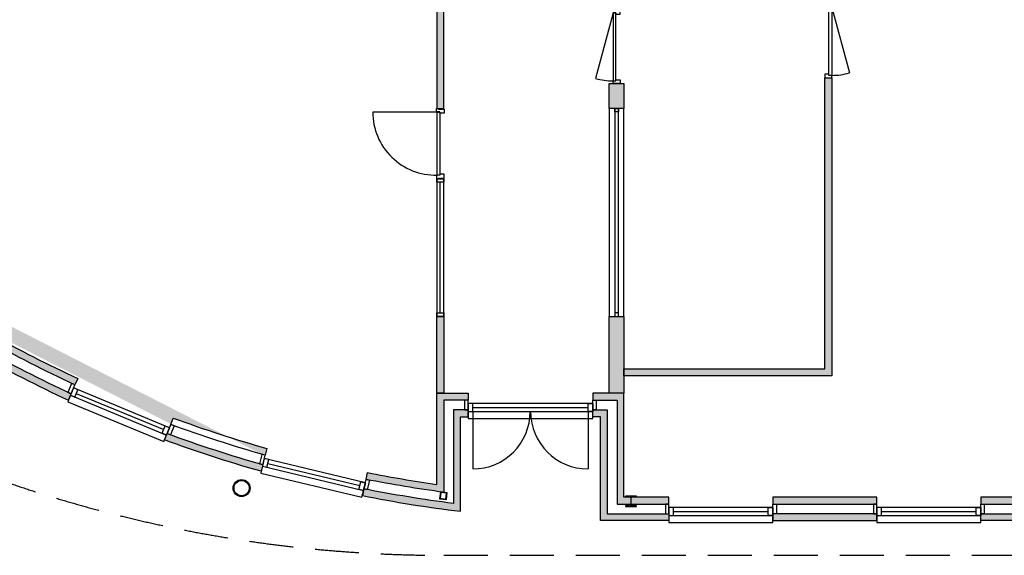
# Model space of a CAD drawing. Header units: millimetres. Extents: x 16297 to 69231, y 13320 to 52100.
# Tile 2 of 6: x 29567 to 43776, y 13320 to 21049. Entities that reach past the tile are written whole.
import ezdxf

# ---------------------------------------------------------------- set-up
doc = ezdxf.new("R2010")
doc.units = ezdxf.units.MM
doc.header["$LTSCALE"] = 100
doc.linetypes.add('DASHED', pattern=[19.049999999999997, 12.7, -6.35])
doc.linetypes.add('HIDDEN', pattern=[9.524999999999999, 6.35, -3.175])
for name, color, linetype in [('AA21----_BUITENWAND', 8, 'Continuous'), ('AA22----_BINNENWAND', 9, 'Continuous'), ('AA28----_KONSTRUKTIE', 8, 'Continuous'), ('AL21----_BUITENWAND', 3, 'Continuous'), ('AL22----_BINNENWAND', 2, 'Continuous'), ('AL27----_DAKEN', 8, 'DASHED'), ('Al28----_KONSTRUKTIE', 4, 'Continuous'), ('AL31----_BUITENKOZIJN', 1, 'Continuous'), ('AL32----_BINNENKOZIJN', 1, 'Continuous')]:
    doc.layers.add(name, color=color, linetype=linetype)

# ---------------------------------------------------------------- blocks, each defined once
blk = doc.blocks.new('*U5')
at = {"layer": 'AL32----_BINNENKOZIJN'}
blk.add_line((-34.99999999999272, -50), (-979.8746805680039, -303.1784076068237), dxfattribs=at)
for points in [[(-1050, 50), (-1050, -50), (-1015.000000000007, -50), (-1015.000000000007, -8.763167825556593), (-1000, -8.763167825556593), (-1000, 50)], [(0, 50), (0, -50), (-34.99999999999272, -50), (-34.99999999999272, -8.763167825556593), (-50, -8.763167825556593), (-50, 50)], [(-1015.000000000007, -8.763167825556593), (-34.99999999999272, -8.763167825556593), (-34.99999999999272, -50), (-1015.000000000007, -50)]]:
    blk.add_lwpolyline(points, close=True, dxfattribs=at)
blk.add_arc((-84.99999999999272, -50), 930.0000000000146, 180, 195.7972966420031, dxfattribs=at)
blk = doc.blocks.new('*U6')
at = {"layer": 'AL32----_BINNENKOZIJN'}
blk.add_line((-34.99999999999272, 50), (-979.8746805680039, 303.1784076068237), dxfattribs=at)
for points in [[(-1050, -50), (-1050, 50), (-1015.000000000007, 50), (-1015.000000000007, 8.763167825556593), (-1000, 8.763167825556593), (-1000, -50)], [(-1015.000000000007, 8.763167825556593), (-34.99999999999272, 8.763167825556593), (-34.99999999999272, 50), (-1015.000000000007, 50)], [(0, -50), (0, 50), (-34.99999999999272, 50), (-34.99999999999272, 8.763167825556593), (-50, 8.763167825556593), (-50, -50)]]:
    blk.add_lwpolyline(points, close=True, dxfattribs=at)
blk.add_arc((-84.99999999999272, 50), 930.0000000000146, 164.2027033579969, 180, dxfattribs=at)

msp = doc.modelspace()

# ---------------------------------------------------------------- hatches: boundary and pattern name
at = {"layer": 'AA21----_BUITENWAND'}
h = msp.add_hatch(color=256, dxfattribs=at)
edge = h.paths.add_edge_path()
edge.add_line((34566.25688400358, 14415.15432611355), (34585.7223600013, 14513.24150796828))
edge.add_arc((38187.31858164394, 32713.95200291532), 18553.63462679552, 258.8067901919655, 261.9426401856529)
edge.add_line((35586.75940757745, 14343.47433229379), (35586.75940757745, 15660.3602958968))
edge.add_line((35586.75940757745, 15660.3602958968), (36036.75940757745, 15660.3602958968))
edge.add_line((36036.75940757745, 15660.3602958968), (36036.75940757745, 15560.3602958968))
edge.add_line((36036.75940757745, 15560.3602958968), (35686.75940757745, 15560.3602958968))
edge.add_line((35686.75940757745, 15560.3602958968), (35686.75940757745, 14228.6801774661))
edge.add_arc((38186.75940753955, 32710.36029565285), 18649.99999975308, 258.8061653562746, 262.2964111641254, ccw=False)
edge.add_arc((34566.2571455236, 14415.15564083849), 0.001340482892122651, 78.80616536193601, 258.7497916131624)
h.paths.add_polyline_path([(38286.75940757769, 15660.36029589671), (37836.75940757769, 15660.36029589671), (37836.75940757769, 15560.36029589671), (38186.75940757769, 15560.36029589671), (38186.75940757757, 14060.36029589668), (38936.75940757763, 14060.36029589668), (38936.75940757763, 14160.36029589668), (38286.75940757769, 14160.36029589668)])
h.paths.add_polyline_path([(40436.75940757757, 14160.36029589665), (40436.75940757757, 14060.36029589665), (41936.75940757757, 14060.36029589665), (41936.75940757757, 14160.36029589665)])
h.paths.add_polyline_path([(43436.75940757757, 14160.36029589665), (43436.75940757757, 14060.36029589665), (44936.75940757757, 14060.36029589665), (44936.75940757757, 14160.36029589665)])
h.paths.add_polyline_path([(46436.75940757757, 14160.36029589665), (46436.75940757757, 14060.36029589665), (47936.75940757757, 14060.36029589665), (47936.75940757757, 14160.36029589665)])
h.paths.add_polyline_path([(49436.75940757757, 14160.36029589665), (49436.75940757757, 14060.36029589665), (50936.75940757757, 14060.36029589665), (50936.75940757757, 14160.36029589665)])
h.paths.add_polyline_path([(52436.75940757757, 14060.36029589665), (52436.75940757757, 14160.36029589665), (53936.75940757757, 14160.36029589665), (53936.75940757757, 14060.36029589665)])
h.paths.add_polyline_path([(55436.75940757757, 14160.36029589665), (55436.75940757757, 14060.36029589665), (56936.75940757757, 14060.36029589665), (56936.75940757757, 14160.36029589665)])
h.paths.add_polyline_path([(58436.75940757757, 14060.36029589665), (58436.75940757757, 14160.36029589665), (59936.75940757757, 14160.36029589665), (59936.75940757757, 14060.36029589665)])
h.paths.add_polyline_path([(61436.75940757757, 14160.36029589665), (61436.75940757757, 14060.36029589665), (62936.75940757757, 14060.36029589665), (62936.75940757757, 14160.36029589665)])
h.paths.add_polyline_path([(64436.75940757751, 14160.36029589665), (64436.75940757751, 14060.36029589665), (68169.93627302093, 14060.36029589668), (68169.93627302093, 14160.36029589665)])
h.paths.add_polyline_path([(68236.75940757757, 14160.36029589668), (68236.75940757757, 15813.36029589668), (68136.75940757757, 15813.36029589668), (68136.75940757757, 14160.36029589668)])
h.paths.add_polyline_path([(68136.75940757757, 17613.36029589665), (68236.75940757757, 17613.36029589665), (68236.75940757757, 19286.36029589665), (68136.75940757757, 19286.36029589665)])
h.paths.add_polyline_path([(68136.75940757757, 21086.36029589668), (68236.75940757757, 21086.36029589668), (68236.75940757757, 22750.36029589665), (68136.75940757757, 22750.36029589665)])
h.paths.add_polyline_path([(68136.75940757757, 28460.36029589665), (68236.75940757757, 28460.36029589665), (68236.75940757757, 26970.36029589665), (68136.75940757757, 26970.36029589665)])
h.paths.add_polyline_path([(68136.75940757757, 28460.36029589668), (68136.75940757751, 33010.36029589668), (68236.75940757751, 33010.36029589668), (68236.75940757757, 28460.36029589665)])
h.paths.add_polyline_path([(68236.75940757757, 36960.36029589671), (68236.75940757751, 34810.36029589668), (68136.75940757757, 34810.36029589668), (68136.75940757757, 36960.36029589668), (68219.93627302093, 36960.36029589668)])
h.paths.add_polyline_path([(68136.75940757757, 36960.36029589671), (68236.75940757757, 36960.36029589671), (68236.75940757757, 38450.36029589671), (68136.75940757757, 38450.36029589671)])
h.paths.add_polyline_path([(68136.75940757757, 42670.36029589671), (68136.75940757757, 44334.36029589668), (68236.75940757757, 44334.36029589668), (68236.75940757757, 42670.36029589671)])
h.paths.add_polyline_path([(68136.75940757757, 46134.36029589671), (68236.75940757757, 46134.36029589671), (68236.75940757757, 47807.36029589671), (68136.75940757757, 47807.36029589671)])
h.paths.add_polyline_path([(68136.75940757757, 51260.36029589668), (68136.75940757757, 49607.36029589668), (68236.75940757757, 49607.36029589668), (68236.75940757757, 51260.36029589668)])
h.paths.add_polyline_path([(64436.75940757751, 51360.36029589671), (64436.75940757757, 51260.36029589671), (68169.93627302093, 51260.36029589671), (68169.93627302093, 51360.36029589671)])
h.paths.add_polyline_path([(62936.75940757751, 51260.36029589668), (62936.75940757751, 51360.36029589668), (61436.75940757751, 51360.36029589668), (61436.75940757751, 51260.36029589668)])
h.paths.add_polyline_path([(59936.75940757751, 51360.36029589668), (59936.75940757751, 51260.36029589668), (58436.75940757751, 51260.36029589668), (58436.75940757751, 51360.36029589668)])
h.paths.add_polyline_path([(56936.75940757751, 51360.36029589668), (56936.75940757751, 51260.36029589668), (55436.75940757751, 51260.36029589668), (55436.75940757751, 51360.36029589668)])
h.paths.add_polyline_path([(53936.75940757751, 51360.36029589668), (53936.75940757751, 51260.36029589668), (52436.75940757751, 51260.36029589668), (52436.75940757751, 51360.36029589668)])
h.paths.add_polyline_path([(50936.75940757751, 51360.36029589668), (50936.75940757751, 51260.36029589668), (49436.75940757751, 51260.36029589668), (49436.75940757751, 51360.36029589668)])
h.paths.add_polyline_path([(47936.75940757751, 51360.36029589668), (47936.75940757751, 51260.36029589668), (46436.75940757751, 51260.36029589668), (46436.75940757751, 51360.36029589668)])
h.paths.add_polyline_path([(44936.75940757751, 51360.36029589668), (44936.75940757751, 51260.36029589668), (43436.75940757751, 51260.36029589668), (43436.75940757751, 51360.36029589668)])
h.paths.add_polyline_path([(41936.75940757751, 51360.36029589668), (41936.75940757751, 51260.36029589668), (40436.75940757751, 51260.36029589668), (40436.75940757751, 51360.36029589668)])
h.paths.add_polyline_path([(38286.75940757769, 49410.36029589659), (38836.75940757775, 49410.36029589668), (38836.75940757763, 51260.36029589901), (38186.75940757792, 51260.36029589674), (38186.75940757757, 51360.36029589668), (38936.75940757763, 51360.36029589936), (38936.75940757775, 49310.36029589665), (38286.75940757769, 49310.36029589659)])
h.paths.add_polyline_path([(37836.75940758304, 49860.36029589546), (37836.75940758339, 49760.36029589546), (38286.75940758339, 49760.36029589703), (38286.75940758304, 49860.360295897)])
edge = h.paths.add_edge_path()
edge.add_arc((38186.75940927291, 32710.36029068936), 18650.00000547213, 105.8061653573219, 110.19383464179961, ccw=False)
edge.add_line((33106.80180473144, 50655.1793463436), (33133.98859142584, 50558.94587233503))
edge.add_arc((38186.75940769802, 32710.36029553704), 18550.00000037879, 105.8063309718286, 110.1936690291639)
edge.add_line((31783.40149012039, 50120.11352162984), (31748.83144634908, 50213.94803001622))
edge = h.paths.add_edge_path()
edge.add_arc((38186.75940971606, 32710.36029170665), 18650.00000470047, 114.8061653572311, 119.1938346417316, ccw=False)
edge.add_line((30362.15634412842, 49639.56839608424), (30404.06264839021, 49548.7726662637))
edge.add_arc((38186.75940735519, 32710.36029634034), 18549.99999950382, 114.8063309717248, 119.1936690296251)
edge.add_line((29138.75201939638, 48904.06469925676), (29089.92863925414, 48991.33600291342))
edge = h.paths.add_edge_path()
edge.add_arc((38186.75941015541, 32710.36029235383), 18650.00000437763, 123.8061653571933, 128.1938346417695, ccw=False)
edge.add_line((27810.17857931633, 48207.10415757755), (27865.77252885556, 48123.98186414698))
edge.add_arc((38186.75940756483, 32710.36029591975), 18549.99999997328, 123.8063309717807, 128.1936690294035)
edge.add_line((26716.89451933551, 47289.27313072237), (26655.01999627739, 47367.83232042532))
edge = h.paths.add_edge_path()
edge.add_arc((38186.75941130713, 32710.36029217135), 18650.00000526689, 132.8061653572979, 137.1938346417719, ccw=False)
edge.add_line((25513.70667239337, 46393.05865445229), (25581.61935966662, 46319.65654414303))
edge.add_arc((38186.75940761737, 32710.36029586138), 18550.00000005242, 132.8063309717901, 137.1936690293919)
edge.add_line((24577.46315907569, 45315.50034353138), (24504.06104923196, 45383.41303130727))
edge = h.paths.add_edge_path()
edge.add_arc((38186.7594117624, 32710.36029285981), 18650.00000516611, 141.8061653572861, 146.1938346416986, ccw=False)
edge.add_line((23529.28738326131, 44242.09970746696), (23607.84657251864, 44180.22518384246))
edge.add_arc((38186.75940714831, 32710.36029621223), 18549.99999946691, 141.8063309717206, 146.1936690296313)
edge.add_line((22773.13783908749, 43031.34717425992), (22690.01554608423, 43086.94112443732))
edge = h.paths.add_edge_path()
edge.add_arc((38186.759412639, 32710.36029332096), 18650.00000567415, 150.8061653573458, 155.1938346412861, ccw=False)
edge.add_line((21905.7837007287, 41807.19106451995), (21993.05500402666, 41758.36768373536))
edge.add_arc((38186.75940757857, 32710.36029589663), 18550.00000000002, 150.8063309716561, 155.1936690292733)
edge.add_line((21348.34703706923, 40493.05705477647), (21257.55130758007, 40534.96335975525))
edge = h.paths.add_edge_path()
edge.add_arc((38186.7594122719, 32710.3602943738), 18650.00000493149, 159.8061653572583, 164.1938346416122, ccw=False)
edge.add_line((20683.1716735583, 39148.28825739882), (20777.006181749, 39113.71821309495))
edge.add_arc((38186.75940757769, 32710.3602958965), 18550.00000000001, 159.8063309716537, 164.1936690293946)
edge.add_line((20338.17383103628, 37763.13111168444), (20241.94035723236, 37790.31789910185))
edge = h.paths.add_edge_path()
edge.add_line((20882.70009210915, 34910.36029589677), (20882.70009210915, 35108.61428297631))
edge.add_line((20882.70009210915, 35108.61428297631), (19809.51663043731, 35236.11719433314))
edge.add_arc((38189.87357682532, 32709.88512987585), 18553.14986518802, 168.8067584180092, 172.1741879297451, ccw=False)
edge.add_line((19989.64061968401, 36311.39734364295), (19891.55343782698, 36330.86281963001))
edge.add_arc((39107.30119690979, 32546.51261645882), 19584.84792897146, 168.8587457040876, 170.9478498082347)
edge.add_line((19766.37185547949, 35627.86306889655), (19696.8562883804, 35148.79886240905))
edge.add_line((19696.8562883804, 35148.79886240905), (20782.70009210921, 35019.79179976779))
edge.add_line((20782.70009210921, 35019.79179976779), (20782.70009210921, 34910.36029589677))
edge.add_line((20782.70009210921, 34910.36029589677), (20882.70009210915, 34910.36029589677))
edge = h.paths.add_edge_path()
edge.add_line((34566.25688400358, 51005.56626567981), (34585.72235983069, 50907.47908379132))
edge.add_arc((38187.31858206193, 32706.76858641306), 18553.63462929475, 98.05735981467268, 101.19320980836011, ccw=False)
edge.add_line((35586.75940754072, 51077.24625949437), (35586.75940757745, 49760.36029589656))
edge.add_line((35586.75940757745, 49760.36029589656), (36036.75940757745, 49760.36029589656))
edge.add_line((36036.75940757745, 49760.36029589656), (36036.75940757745, 49860.36029589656))
edge.add_line((36036.75940757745, 49860.36029589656), (35686.75940757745, 49860.36029589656))
edge.add_line((35686.75940757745, 49860.36029589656), (35686.75940757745, 51192.04041432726))
edge.add_arc((38186.75940753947, 32710.3602961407), 18649.99999975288, 97.70358883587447, 101.1938346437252)
edge.add_arc((34566.2571455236, 51005.56495095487), 0.001340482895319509, 101.25020843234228, 281.1938349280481, ccw=False)
h = msp.add_hatch(color=256, dxfattribs=at)
edge = h.paths.add_edge_path()
edge.add_line((20539.51490452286, 30372.03641669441), (20551.31274302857, 30272.73480036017))
edge.add_line((20551.31274302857, 30272.73480036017), (19809.51663044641, 30184.60339739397))
edge.add_arc((38189.87357601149, 32710.83546178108), 18553.1498643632, 187.8258120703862, 191.1932415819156)
edge.add_line((19989.64061967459, 29109.32324819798), (19891.55343779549, 29089.8577723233))
edge.add_arc((39107.30119471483, 32874.20797494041), 19584.8479267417, 189.0521501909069, 191.141254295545, ccw=False)
edge.add_line((19766.37185544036, 29792.85752314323), (19696.8562883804, 30271.92172938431))
edge.add_line((19696.8562883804, 30271.92172938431), (20539.51490452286, 30372.03641669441))
edge = h.paths.add_edge_path()
edge.add_arc((38186.75941301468, 32710.36029766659), 18650.00000571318, 195.8061653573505, 200.1938346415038, ccw=False)
edge.add_line((20241.94035713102, 27630.40269305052), (20338.17383113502, 27657.58947976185))
edge.add_arc((38186.75940757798, 32710.36029589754), 18550.00000000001, 195.8063309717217, 200.1936690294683)
edge.add_line((20777.00618187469, 26307.00237835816), (20683.17167342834, 26272.4323347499))
edge = h.paths.add_edge_path()
edge.add_arc((38186.75941281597, 32710.36029856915), 18650.0000058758, 204.8061653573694, 209.193834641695, ccw=False)
edge.add_line((21257.55130739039, 24885.75723244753), (21348.34703719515, 24927.66353674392))
edge.add_arc((38186.75940757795, 32710.36029589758), 18550.00000000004, 204.8063309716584, 209.1936690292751)
edge.add_line((21993.05500417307, 23662.35290779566), (21905.78370057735, 23613.52952754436))
edge = h.paths.add_edge_path()
edge.add_arc((38186.75940755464, 32710.36029588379), 18549.99999997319, 213.8063309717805, 218.1936690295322, ccw=False)
edge.add_line((22773.13783932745, 22389.37341717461), (22690.01554611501, 22333.77946730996))
edge.add_arc((38186.75940757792, 32710.36029589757), 18650.00000000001, 213.8061653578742, 218.1938346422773)
edge.add_line((23529.28738304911, 21178.62088459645), (23607.84657277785, 21240.49540762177))
edge = h.paths.add_edge_path()
edge.add_line((24504.06104902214, 20037.30756071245), (24577.46315933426, 20105.22024798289))
edge.add_arc((38186.75940757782, 32710.36029589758), 18549.99999999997, 222.8063309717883, 227.1936690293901)
edge.add_line((25581.61935994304, 19101.06404739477), (25513.70667239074, 19027.66193734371))
edge.add_arc((38186.75941543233, 32710.36030375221), 18650.00001110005, 222.8061653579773, 227.1938346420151, ccw=False)
edge = h.paths.add_edge_path(flags=17)
edge.add_arc((38186.75940960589, 32710.3602998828), 18650.00000446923, 240.806165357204, 245.19383464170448, ccw=False)
edge.add_line((29089.92863895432, 16429.38458904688), (29138.75201979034, 16516.65589231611))
edge.add_arc((38186.75940757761, 32710.36029589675), 18550, 240.8063309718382, 245.1936690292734)
edge.add_line((30404.06264869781, 15871.94792538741), (30362.15634380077, 15781.15219586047))
edge = h.paths.add_edge_path()
edge.add_arc((38186.75940935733, 32710.36030138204), 18650.00000576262, 249.8061653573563, 254.1938346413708, ccw=False)
edge.add_line((31748.83144607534, 15206.77256187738), (31783.4014903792, 15300.60707006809))
edge.add_arc((38186.75940757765, 32710.36029589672), 18549.99999999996, 249.8063309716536, 254.1936690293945)
edge.add_line((33133.9885917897, 14861.77471935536), (33106.80180432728, 14765.54124556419))
edge = h.paths.add_edge_path()
edge.add_line((27769.26357379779, 17242.3794856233), (27224.56445235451, 17622.19335078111))
edge.add_line((27224.56445235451, 17622.19335078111), (26694.89847076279, 18022.7113915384))
edge.add_line((33059.00105042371, 14780.25310088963), (32423.59246252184, 14973.15626698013))
edge.add_line((32423.59246252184, 14973.15626698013), (31796.0832981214, 15190.39576988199))
h = msp.add_hatch(color=256, dxfattribs=at)
edge = h.paths.add_edge_path()
edge.add_arc((38186.75940758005, 32710.36029589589), 18890.00000000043, 240.7815100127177, 245.2184899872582)
edge.add_line((30268.84380664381, 15559.88763370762), (30310.75010508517, 15650.6833509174))
edge.add_arc((38186.75940757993, 32710.36029589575), 18790.00000000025, 240.7815422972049, 245.218457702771, ccw=False)
edge.add_line((29014.59295546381, 16311.10840519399), (28965.76958142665, 16223.83711403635))
h = msp.add_hatch(color=256, dxfattribs=at)
edge = h.paths.add_edge_path()
edge.add_arc((38186.75940758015, 32710.36029589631), 18890.00000000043, 249.7815100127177, 254.2184899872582)
edge.add_line((33049.25150281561, 14532.40352049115), (33076.43828573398, 14628.63698113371))
edge.add_arc((38186.75940758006, 32710.36029589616), 18790.00000000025, 249.7815422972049, 254.218457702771, ccw=False)
edge.add_line((31692.92574140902, 15078.16745677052), (31658.35570186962, 14984.33296162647))
h = msp.add_hatch(color=256, dxfattribs=at)
edge = h.paths.add_edge_path()
edge.add_arc((38186.75940757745, 32710.36029589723), 18790.00000000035, 258.7815422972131, 262.7846674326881)
edge.add_line((35826.75940766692, 14069.15593565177), (35926.75940750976, 13956.04079345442))
edge.add_arc((38186.75940757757, 32710.36029589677), 18889.99999999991, 258.7815100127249, 263.12867235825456, ccw=False)
edge.add_line((34511.69278807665, 14181.3024314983), (34531.15826401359, 14279.38961393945))
at = {"layer": 'AA22----_BINNENWAND'}
h = msp.add_hatch(color=256, dxfattribs=at)
edge = h.paths.add_edge_path()
edge.add_line((35686.75940757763, 19767.2247137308), (35686.75940754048, 24272.94362965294))
edge.add_arc((38186.75940758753, 32710.360295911), 8800.000000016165, 224.6744540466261, 253.49548447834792, ccw=False)
edge.add_line((31928.96483619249, 26523.2764026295), (31858.25302950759, 26452.56459591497))
edge.add_arc((38186.75940757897, 32710.36029589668), 8899.999999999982, 224.6781119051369, 253.0141914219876)
edge.add_line((35586.75940755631, 24198.60372043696), (35586.7594075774, 19767.22471373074))
edge.add_line((35586.7594075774, 19767.22471373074), (35686.75940757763, 19767.2247137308))
for points in [[(41286.75940757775, 20210.36029589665), (41286.75940757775, 15910.36029589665), (38286.75940757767, 15910.36029589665), (38286.75940757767, 16010.36029589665), (41186.75940757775, 16010.36029589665), (41186.75940757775, 20210.36029589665)], [(35586.7594075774, 15660.3602958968), (35586.7594075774, 16767.22471373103), (35686.7594075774, 16767.224713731), (35686.75940757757, 15660.3602958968)]]:
    msp.add_hatch(color=256, dxfattribs=at).paths.add_polyline_path(points)
at = {"layer": 'AA28----_KONSTRUKTIE'}
h = msp.add_hatch(color=256, dxfattribs=at)
h.paths.add_polyline_path([(38072.75940757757, 15660.36029589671), (38072.75940757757, 16767.22471373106), (38286.75940757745, 16767.22471373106), (38286.75940757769, 15660.36029589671)])
h.paths.add_polyline_path([(38072.75940757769, 19767.22471373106), (38072.75940757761, 20130.36029589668), (38286.75940757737, 20130.36029589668), (38286.7594075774, 19767.22471373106)])
h.paths.add_polyline_path([(38072.75940757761, 21180.36029589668), (38286.75940757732, 21180.36029589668), (38286.75940757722, 22797.14650954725), (38072.75940757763, 22797.14650954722)])
edge = h.paths.add_edge_path()
edge.add_arc((38186.75940678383, 32710.36029559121), 6615.999999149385, 198.0000042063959, 204.0290074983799, ccw=False)
edge.add_line((31894.5696458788, 30665.90339912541), (31691.13469421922, 30599.49327422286))
edge.add_arc((38186.75940757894, 32710.36029589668), 6829.999999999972, 198.002478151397, 204.029737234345)
edge.add_line((31948.68659518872, 29929.1110105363), (32144.10580862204, 30016.33106758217))
edge = h.paths.add_edge_path()
edge.add_line((36810.69229173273, 26020.41715019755), (36870.47993849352, 26226.62184040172))
edge.add_arc((38186.75940757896, 32710.36029589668), 6615.999999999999, 258.5242032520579, 269.0126901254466)
edge.add_line((38072.75940749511, 26095.34253326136), (38072.75940757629, 25881.31175309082))
edge.add_arc((38186.75940764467, 32710.36029649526), 6830.000000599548, 258.376834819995, 269.04362779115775, ccw=False)
h.paths.add_polyline_path([(38286.75940757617, 39539.40883870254), (38286.75940757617, 25881.31175309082), (38072.75940757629, 25881.31175309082), (38072.75940757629, 39539.40883870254)])
h.paths.add_polyline_path([(38072.75940757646, 30244.3623267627), (36751.75940757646, 30244.36232676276), (36751.75940757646, 30458.36232676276), (38072.75940757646, 30458.3623267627)], flags=17)
h.paths.add_polyline_path([(38072.75940757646, 32322.3623267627), (33793.75940757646, 32322.3623267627), (33793.75940757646, 32088.36232676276), (34007.75940757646, 32088.36232676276), (34007.75940757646, 32108.3623267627), (35807.75940757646, 32108.36232676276), (35807.75940757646, 30458.3623267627), (34007.75940757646, 30458.36232676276), (34007.75940757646, 30828.36232676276), (33793.75940757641, 30828.3623267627), (33793.75940757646, 30244.3623267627), (36021.75940757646, 30244.3623267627), (36021.75940757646, 32108.3623267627), (38072.75940757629, 32108.3623267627)])
h.paths.add_polyline_path([(38072.75940757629, 35176.36232676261), (33793.75940757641, 35176.36232676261), (33793.75940757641, 34962.36232676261), (38072.75940757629, 34962.36232676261)])
edge = h.paths.add_edge_path()
edge.add_line((31948.68659517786, 35491.60958123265), (32144.10580864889, 35404.38952427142))
edge.add_arc((38186.75940757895, 32710.36029589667), 6615.999999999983, 155.9709925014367, 161.9999957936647)
edge.add_line((31894.56964586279, 34754.81719261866), (31691.13469421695, 34821.22731756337))
edge.add_arc((38186.75940796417, 32710.3602957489), 6830.000000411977, 155.9702627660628, 161.9975218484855, ccw=False)
edge = h.paths.add_edge_path()
edge.add_arc((38186.75940742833, 32710.36029599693), 6615.999999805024, 90.98730987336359, 148.1525196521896, ccw=False)
edge.add_line((38072.75940748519, 39325.37805843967), (38072.75940739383, 39539.40883860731))
edge.add_arc((38186.75940748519, 32710.36029589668), 6829.999999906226, 90.95637220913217, 148.1523002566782)
edge.add_line((32384.9906464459, 36314.29970190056), (32566.76037028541, 36201.35826505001))
h.paths.add_polyline_path([(38072.75940757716, 42623.57408223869), (38072.7594075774, 45653.4958780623), (38286.75940757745, 45653.49587806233), (38286.75940757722, 42623.57408223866)])
h.paths.add_polyline_path([(38072.75940756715, 49760.36029589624), (38286.75940757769, 49760.36029589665), (38286.75940757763, 48653.4958780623), (38072.75940757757, 48653.4958780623)])
h.paths.add_polyline_path([(38072.75970925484, 41039.40883906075), (38072.75940757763, 41623.67276903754), (38286.75940757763, 41623.67276903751), (38286.75940757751, 41039.40883870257), (38072.75940757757, 41039.40883870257)])
edge = h.paths.add_edge_path(flags=17)
edge.add_line((32566.76037022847, 29219.36232680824), (32384.99064775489, 29106.42089064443))
edge.add_arc((38186.75940049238, 32710.36028350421), 6829.999985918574, 211.8476996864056, 249.6978999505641)
edge.add_line((35816.95411704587, 26304.6657289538), (35876.17733960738, 26510.95173481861))
edge.add_arc((38186.74289855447, 32710.33154785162), 6615.967296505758, 211.8473631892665, 249.5591153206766, ccw=False)
edge.add_arc((32566.76243662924, 29219.36104314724), 0.002432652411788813, 31.84736321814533, 148.1511927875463)
edge = h.paths.add_edge_path()
edge.add_line((32566.76037022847, 29219.36232680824), (32384.99064775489, 29106.42089064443))
edge.add_arc((38186.75940049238, 32710.36028350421), 6829.999985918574, 211.8476996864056, 249.6978999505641)
edge.add_line((35816.95411704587, 26304.6657289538), (35876.17733960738, 26510.95173481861))
edge.add_arc((38186.74289855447, 32710.33154785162), 6615.967296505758, 211.8473631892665, 249.5591153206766)
edge.add_arc((32566.76243662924, 29219.36104314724), 0.002432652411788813, 31.84736321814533, 148.1511927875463)
h.paths.add_polyline_path([(38072.75940757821, 24383.0866180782), (38072.75940757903, 23797.04782275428), (38286.75940757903, 23797.04782275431), (38286.75940757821, 24383.0866180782)])

# ---------------------------------------------------------------- linework, layer by layer
at = {"layer": 'AA21----_BUITENWAND'}
for points in [[(35826.75940757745, 14069.15593566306), (35926.75940757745, 13956.04079344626), (35826.75940757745, 15420.3602958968), (35926.75940757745, 15320.3602958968)], [(35826.75940757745, 15420.3602958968), (35926.75940757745, 15320.3602958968), (36036.75940757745, 15420.3602958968), (36036.75940757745, 15320.3602958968)], [(37836.75940757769, 15420.36029589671), (37836.75940757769, 15320.36029589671), (38046.75940757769, 15420.36029589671), (37946.75940757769, 15320.36029589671)], [(37946.75940757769, 15320.36029589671), (38046.75940757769, 15420.36029589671), (37946.75940757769, 13820.36029589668), (38046.75940757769, 13920.36029589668)], [(37946.75940757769, 13820.36029589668), (38046.75940757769, 13920.36029589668), (38936.75940757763, 13820.36029589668), (38936.75940757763, 13920.36029589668)], [(40436.75940757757, 13820.36029589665), (40436.75940757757, 13920.36029589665), (41936.75940757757, 13820.36029589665), (41936.75940757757, 13920.36029589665)], [(43436.75940757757, 13820.36029589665), (43436.75940757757, 13920.36029589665), (44936.75940757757, 13820.36029589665), (44936.75940757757, 13920.36029589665)]]:
    msp.add_solid(points, dxfattribs=at)
at = {"layer": 'AL21----_BUITENWAND'}
for points in [[(30362.15634380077, 15781.15219586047, -0.0191471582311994), (29089.92863895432, 16429.38458904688), (29138.75201979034, 16516.65589231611, 0.01914571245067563), (30404.06264869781, 15871.94792538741)], [(30310.75010506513, 15650.68335092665, -0.01936211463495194), (29014.59295546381, 16311.10840519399), (28965.76958143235, 16223.83711403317, 0.01936239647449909), (30268.84380656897, 15559.88763374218)], [(34566.25688400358, 14415.15432611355), (34585.7223600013, 14513.24150796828), (34585.7223600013, 14513.24150796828, 0.01368358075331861), (35586.75940757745, 14343.47433229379), (35586.75940757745, 15660.3602958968), (36036.75940757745, 15660.3602958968), (36036.75940757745, 15560.3602958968), (35686.75940757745, 15560.3602958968), (35686.75940757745, 14228.6801774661, -0.01523024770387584), (34566.25740574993, 14415.1569558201, 0.9995081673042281)], [(33106.80180432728, 14765.54124556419, -0.01914715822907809), (31748.83144607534, 15206.77256187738), (31783.4014903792, 15300.60707006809, 0.01914571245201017), (33133.9885917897, 14861.77471935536)], [(31658.35570186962, 14984.33296162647), (31692.92574139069, 15078.16745677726, 0.01936211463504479), (33076.43828573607, 14628.63698113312), (33049.25150281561, 14532.40352049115, -0.0193623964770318)]]:
    msp.add_lwpolyline(points, format="xyb", close=True, dxfattribs=at)
for points in [[(38286.75940757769, 15660.36029589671), (37836.75940757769, 15660.36029589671), (37836.75940757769, 15560.36029589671), (38186.75940757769, 15560.36029589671), (38186.75940757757, 14060.36029589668), (38936.75940757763, 14060.36029589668), (38936.75940757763, 14160.36029589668), (38286.75940757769, 14160.36029589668)], [(37836.75940757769, 15320.36029589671), (37836.75940757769, 15420.36029589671), (38046.75940757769, 15420.36029589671), (38046.75940757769, 13920.36029589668), (38936.75940757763, 13920.36029589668), (38936.75940757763, 13820.36029589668), (37946.75940757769, 13820.36029589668), (37946.75940757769, 15320.36029589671)], [(40436.75940757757, 14160.36029589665), (40436.75940757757, 14060.36029589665), (41936.75940757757, 14060.36029589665), (41936.75940757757, 14160.36029589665)], [(43436.75940757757, 14160.36029589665), (43436.75940757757, 14060.36029589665), (44936.75940757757, 14060.36029589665), (44936.75940757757, 14160.36029589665)], [(40436.75940757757, 13920.36029589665), (40436.75940757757, 13820.36029589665), (41936.75940757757, 13820.36029589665), (41936.75940757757, 13920.36029589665)], [(43436.75940757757, 13820.36029589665), (43436.75940757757, 13920.36029589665), (44936.75940757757, 13920.36029589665), (44936.75940757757, 13820.36029589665)]]:
    msp.add_lwpolyline(points, close=True, dxfattribs=at)
msp.add_lwpolyline([(35826.7594076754, 14069.15593565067, -0.01746870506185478), (34531.15826401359, 14279.38961393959), (34511.69278851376, 14181.3024314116, 0.01897034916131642), (35926.75940753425, 13956.04079345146), (35926.75940757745, 15320.3602958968), (36036.75940757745, 15320.3602958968), (36036.75940757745, 15420.3602958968), (35826.75940757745, 15420.3602958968), (35826.75940757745, 14069.15593566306)], format="xyb", dxfattribs=at)
msp.add_lwpolyline([(35138.11262109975, 14412.581934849), (35137.332057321, 14412.72417344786)], dxfattribs=at)
at = {"layer": 'AL22----_BINNENWAND'}
msp.add_lwpolyline([(35686.75940757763, 19767.2247137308), (35686.75940754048, 24272.94362965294, -0.12642260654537), (31928.96483619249, 26523.2764026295), (31858.25302950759, 26452.56459591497, 0.1242733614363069), (35586.75940755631, 24198.60372043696), (35586.7594075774, 19767.22471373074)], format="xyb", close=True, dxfattribs=at)
for points in [[(41286.75940757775, 20210.36029589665), (41286.75940757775, 15910.36029589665), (38286.75940757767, 15910.36029589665), (38286.75940757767, 16010.36029589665), (41186.75940757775, 16010.36029589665), (41186.75940757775, 20210.36029589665)], [(35586.7594075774, 15660.3602958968), (35586.7594075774, 16767.22471373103), (35686.7594075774, 16767.224713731), (35686.75940757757, 15660.3602958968)]]:
    msp.add_lwpolyline(points, close=True, dxfattribs=at)
at = {"layer": 'AL27----_DAKEN', "linetype": 'HIDDEN'}
msp.add_line((35686.76368722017, 13320.36029589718), (68631.75940757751, 13320.36029589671), dxfattribs=at)
msp.add_arc((35686.75940756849, 32710.36029589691), 19390.00000000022, 89.99998725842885, 270.0000126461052, dxfattribs=at)
at = {"layer": 'Al28----_KONSTRUKTIE'}
for p, q in [((35637.15767302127, 14235.15854272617), (35624.56117936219, 14135.95507329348)), ((35644.08623108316, 14226.21454567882), (35633.50517640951, 14142.8836313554)), ((35736.36114245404, 14222.56204906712), (35637.15767302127, 14235.15854272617)), ((35727.41714540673, 14215.6334910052), (35644.08623108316, 14226.21454567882)), ((35716.83609073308, 14132.30257668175), (35727.41714540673, 14215.6334910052)), ((35723.76464879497, 14123.35857963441), (35736.36114245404, 14222.56204906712)), ((35624.56117936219, 14135.95507329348), (35723.76464879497, 14123.35857963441)), ((35633.50517640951, 14142.8836313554), (35716.83609073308, 14132.30257668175))]:
    msp.add_line(p, q, dxfattribs=at)
at = {"layer": 'Al28----_KONSTRUKTIE', "linetype": 'ByBlock'}
for p, q in [((38466.75940757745, 14175.36029589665), (38306.75940757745, 14175.36029589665)), ((38306.75940757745, 14175.36029589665), (38306.75940757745, 14166.36029589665)), ((38306.75940757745, 14166.36029589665), (38368.75940757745, 14166.36029589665)), ((38383.75940757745, 14151.36029589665), (38383.75940757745, 14047.36029589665)), ((38389.75940757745, 14047.36029589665), (38389.75940757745, 14151.36029589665)), ((38404.75940757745, 14166.36029589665), (38466.75940757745, 14166.36029589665)), ((38466.75940757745, 14166.36029589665), (38466.75940757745, 14175.36029589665)), ((38368.75940757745, 14032.36029589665), (38306.75940757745, 14032.36029589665)), ((38306.75940757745, 14032.36029589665), (38306.75940757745, 14023.36029589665)), ((38306.75940757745, 14023.36029589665), (38466.75940757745, 14023.36029589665)), ((38466.75940757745, 14032.36029589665), (38404.75940757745, 14032.36029589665)), ((38466.75940757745, 14023.36029589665), (38466.75940757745, 14032.36029589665))]:
    msp.add_line(p, q, dxfattribs=at)
at = {"layer": 'Al28----_KONSTRUKTIE'}
for points in [[(38072.75940757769, 19767.22471373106), (38072.75940757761, 20130.36029589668), (38286.75940757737, 20130.36029589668), (38286.7594075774, 19767.22471373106)], [(38072.75940757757, 15660.36029589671), (38072.75940757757, 16767.22471373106), (38286.75940757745, 16767.22471373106), (38286.75940757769, 15660.36029589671)]]:
    msp.add_lwpolyline(points, close=True, dxfattribs=at)
for radius in [122.25, 109.75]:
    msp.add_circle((32769.25663457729, 14289.97274379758), radius, dxfattribs=at)
at = {"layer": 'Al28----_KONSTRUKTIE', "linetype": 'ByBlock'}
for centre, start, end in [((38368.75940757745, 14151.36029589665), 0, 90), ((38404.75940757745, 14151.36029589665), 90, 180), ((38368.75940757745, 14047.36029589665), 270, 0), ((38404.75940757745, 14047.36029589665), 180, 270)]:
    msp.add_arc(centre, 15, start, end, dxfattribs=at)
at = {"layer": 'AL31----_BUITENKOZIJN'}
for p, q in [((30316.27954928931, 15799.84182343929), (30262.7038687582, 15670.49868888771)), ((30308.89784538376, 15651.36451726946), (30362.47352591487, 15780.70765182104)), ((30362.47352591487, 15780.70765182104), (30316.27954928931, 15799.84182343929)), ((30343.33935429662, 15734.51367519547), (30261.06241633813, 15535.87957570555)), ((30262.7038687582, 15670.49868888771), (30308.89784538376, 15651.36451726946)), ((30343.33935429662, 15734.51367519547), (30299.713443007, 15629.19140848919)), ((30343.33935429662, 15734.51367519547), (30299.713443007, 15629.19140848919)), ((31729.15865306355, 15160.48852664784), (30343.33935429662, 15734.51367519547)), ((31729.15865306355, 15160.48852664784), (30343.33935429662, 15734.51367519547)), ((30405.23928297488, 15708.87388522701), (30343.33935429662, 15734.51367519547)), ((30361.61337168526, 15603.55161852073), (30405.23928297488, 15708.87388522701)), ((30383.42632733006, 15656.21275187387), (31645.44576874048, 15133.46718326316)), ((30261.06241633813, 15535.87957570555), (31646.88171510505, 14961.85442715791)), ((30299.713443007, 15629.19140848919), (31685.53274177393, 15055.16625994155)), ((30299.713443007, 15629.19140848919), (30361.61337168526, 15603.55161852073)), ((36103.75940757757, 15453.36029589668), (37769.75940757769, 15453.36029589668)), ((36103.75940757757, 15396.36029589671), (36103.75940757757, 14566.36029590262)), ((37769.75940757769, 15396.36029589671), (37769.75940757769, 14566.36029590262)), ((31694.71714415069, 15077.33936872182), (31748.2928246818, 15206.6825032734)), ((31748.2928246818, 15206.6825032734), (31794.48680130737, 15187.54833165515)), ((31623.63281309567, 15080.80604991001), (31667.25872438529, 15186.1283166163)), ((31685.53274177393, 15055.16625994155), (31623.63281309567, 15080.80604991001)), ((31646.88171510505, 14961.85442715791), (31729.15865306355, 15160.48852664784)), ((31667.25872438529, 15186.1283166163), (31729.15865306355, 15160.48852664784)), ((31729.15865306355, 15160.48852664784), (31685.53274177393, 15055.16625994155)), ((31685.53274177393, 15055.16625994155), (31729.15865306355, 15160.48852664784)), ((31740.91112077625, 15058.20519710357), (31694.71714415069, 15077.33936872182)), ((31794.48680130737, 15187.54833165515), (31740.91112077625, 15058.20519710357)), ((33059.08402910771, 14776.99726980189), (33026.40167816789, 14640.86548094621)), ((33026.40167816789, 14640.86548094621), (33075.02017418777, 14629.19321275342)), ((33096.0302569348, 14716.70650558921), (33045.83950370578, 14507.64697270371)), ((33107.7025251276, 14765.32500160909), (33059.08402910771, 14776.99726980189)), ((33096.0302569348, 14716.70650558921), (33069.41748545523, 14605.85633466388)), ((33096.0302569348, 14716.70650558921), (33069.41748545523, 14605.85633466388)), ((33075.02017418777, 14629.19321275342), (33107.7025251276, 14765.32500160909)), ((34554.58513753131, 14366.53845980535), (33096.0302569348, 14716.70650558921)), ((34554.58513753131, 14366.53845980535), (33096.0302569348, 14716.70650558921)), ((33161.17904160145, 14701.06566621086), (33096.0302569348, 14716.70650558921)), ((33134.56627012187, 14590.21549528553), (33161.17904160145, 14701.06566621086)), ((33147.87265586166, 14645.6405807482), (34476.12996712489, 14326.75421372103)), ((33045.83950370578, 14507.64697270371), (34504.39438430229, 14157.47892691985)), ((33069.41748545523, 14605.85633466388), (34527.97236605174, 14255.68828888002)), ((33069.41748545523, 14605.85633466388), (33134.56627012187, 14590.21549528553)), ((34462.8235813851, 14271.32912825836), (34489.43635286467, 14382.1792991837)), ((34489.43635286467, 14382.1792991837), (34554.58513753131, 14366.53845980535)), ((34504.39438430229, 14157.47892691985), (34554.58513753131, 14366.53845980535)), ((34527.97236605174, 14255.68828888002), (34554.58513753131, 14366.53845980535)), ((34554.58513753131, 14366.53845980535), (34527.97236605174, 14255.68828888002)), ((34533.57505478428, 14279.02516696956), (34566.25740572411, 14415.15695582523)), ((34566.25740572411, 14415.15695582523), (34614.875901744, 14403.48468763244)), ((34614.875901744, 14403.48468763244), (34582.19355080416, 14267.35289877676)), ((34527.97236605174, 14255.68828888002), (34462.8235813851, 14271.32912825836)), ((34582.19355080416, 14267.35289877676), (34533.57505478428, 14279.02516696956)), ((38936.75940757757, 14060.36029589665), (38886.75940757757, 14060.36029589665)), ((38886.75940757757, 14060.36029589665), (38886.75940757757, 13920.36029589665)), ((38936.75940757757, 13920.36029589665), (38936.75940757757, 14060.36029589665)), ((40436.75940757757, 14010.36029589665), (38936.75940757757, 14010.36029589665)), ((38936.75940757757, 14010.36029589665), (38936.75940757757, 13896.36029589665)), ((40436.75940757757, 14010.36029589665), (38936.75940757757, 14010.36029589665)), ((38936.75940757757, 14010.36029589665), (38936.75940757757, 13795.36029589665)), ((39003.75940757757, 14010.36029589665), (38936.75940757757, 14010.36029589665)), ((38936.75940757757, 14010.36029589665), (38936.75940757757, 13896.36029589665)), ((39003.75940757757, 13896.36029589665), (39003.75940757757, 14010.36029589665)), ((39003.75940757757, 13953.36029589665), (40369.75940757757, 13953.36029589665)), ((40369.75940757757, 13896.36029589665), (40369.75940757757, 14010.36029589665)), ((40369.75940757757, 14010.36029589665), (40436.75940757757, 14010.36029589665)), ((40436.75940757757, 13920.36029589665), (40436.75940757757, 14060.36029589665)), ((40436.75940757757, 14060.36029589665), (40486.75940757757, 14060.36029589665)), ((40436.75940757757, 13896.36029589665), (40436.75940757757, 14010.36029589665)), ((40436.75940757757, 13795.36029589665), (40436.75940757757, 14010.36029589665)), ((40436.75940757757, 14010.36029589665), (40436.75940757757, 13896.36029589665)), ((40486.75940757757, 14060.36029589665), (40486.75940757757, 13920.36029589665)), ((41936.75940757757, 14060.36029589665), (41886.75940757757, 14060.36029589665)), ((41886.75940757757, 14060.36029589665), (41886.75940757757, 13920.36029589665)), ((41936.75940757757, 13920.36029589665), (41936.75940757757, 14060.36029589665)), ((43436.75940757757, 14010.36029589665), (41936.75940757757, 14010.36029589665)), ((41936.75940757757, 14010.36029589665), (41936.75940757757, 13896.36029589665)), ((43436.75940757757, 14010.36029589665), (41936.75940757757, 14010.36029589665)), ((41936.75940757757, 14010.36029589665), (41936.75940757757, 13795.36029589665)), ((42003.75940757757, 14010.36029589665), (41936.75940757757, 14010.36029589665)), ((41936.75940757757, 14010.36029589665), (41936.75940757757, 13896.36029589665)), ((42003.75940757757, 13896.36029589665), (42003.75940757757, 14010.36029589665)), ((42003.75940757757, 13953.36029589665), (43369.75940757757, 13953.36029589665)), ((43369.75940757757, 13896.36029589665), (43369.75940757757, 14010.36029589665)), ((43369.75940757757, 14010.36029589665), (43436.75940757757, 14010.36029589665)), ((43436.75940757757, 13920.36029589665), (43436.75940757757, 14060.36029589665)), ((43436.75940757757, 14060.36029589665), (43486.75940757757, 14060.36029589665)), ((43436.75940757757, 13896.36029589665), (43436.75940757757, 14010.36029589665)), ((43436.75940757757, 13795.36029589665), (43436.75940757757, 14010.36029589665)), ((43436.75940757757, 14010.36029589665), (43436.75940757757, 13896.36029589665)), ((43486.75940757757, 14060.36029589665), (43486.75940757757, 13920.36029589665)), ((38886.75940757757, 13920.36029589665), (38936.75940757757, 13920.36029589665)), ((38936.75940757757, 13896.36029589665), (40436.75940757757, 13896.36029589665)), ((38936.75940757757, 13896.36029589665), (39003.75940757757, 13896.36029589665)), ((38936.75940757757, 13795.36029589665), (40436.75940757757, 13795.36029589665)), ((40436.75940757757, 13896.36029589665), (40369.75940757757, 13896.36029589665)), ((40486.75940757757, 13920.36029589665), (40436.75940757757, 13920.36029589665)), ((41886.75940757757, 13920.36029589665), (41936.75940757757, 13920.36029589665)), ((41936.75940757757, 13896.36029589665), (43436.75940757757, 13896.36029589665)), ((41936.75940757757, 13896.36029589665), (42003.75940757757, 13896.36029589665)), ((41936.75940757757, 13795.36029589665), (43436.75940757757, 13795.36029589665)), ((43436.75940757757, 13896.36029589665), (43369.75940757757, 13896.36029589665)), ((43486.75940757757, 13920.36029589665), (43436.75940757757, 13920.36029589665))]:
    msp.add_line(p, q, dxfattribs=at)
for points in [[(35986.75940757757, 15420.36029589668), (36036.75940757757, 15420.36029589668), (36036.75940757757, 15560.36029589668), (35986.75940757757, 15560.36029589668)], [(36036.75940757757, 15295.36029589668), (37836.75940757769, 15295.36029589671), (37836.75940757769, 15510.36029589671), (36036.75940757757, 15510.36029589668)], [(36036.75940757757, 15396.36029589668), (37836.75940757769, 15396.36029589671), (37836.75940757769, 15510.36029589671), (36036.75940757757, 15510.36029589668)], [(36036.75940757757, 15396.36029589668), (36103.75940757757, 15396.36029589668), (36103.75940757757, 15510.36029589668), (36036.75940757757, 15510.36029589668)], [(37836.75940757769, 15396.36029589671), (37769.75940757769, 15396.36029589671), (37769.75940757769, 15510.36029589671), (37836.75940757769, 15510.36029589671)], [(37886.75940757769, 15420.36029589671), (37836.75940757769, 15420.36029589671), (37836.75940757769, 15560.36029589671), (37886.75940757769, 15560.36029589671)]]:
    msp.add_lwpolyline(points, close=True, dxfattribs=at)
for centre, start, end in [((36103.75940757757, 15396.36029589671), 270, 0), ((37769.75940757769, 15396.36029589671), 180, 270)]:
    msp.add_arc(centre, 830, start, end, dxfattribs=at)
at = {"layer": 'AL32----_BINNENKOZIJN'}
for p, q in [((35579.75940757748, 19719.22471373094), (35579.75940757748, 19767.22471373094)), ((35579.75940757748, 19767.22471373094), (35609.75940757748, 19767.22471373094)), ((35609.75940757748, 19767.22471373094), (35609.75940757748, 19758.22471373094)), ((35609.75940757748, 19758.22471373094), (35663.75940757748, 19758.22471373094)), ((35663.75940757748, 19758.22471373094), (35663.75940757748, 19767.22471373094)), ((35663.75940757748, 19767.22471373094), (35673.75940757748, 19767.22471373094)), ((35673.75940757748, 19767.22471373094), (35673.75940757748, 19758.22471373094)), ((35673.75940757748, 19758.22471373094), (35693.75940757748, 19758.22471373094)), ((35693.75940757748, 19758.22471373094), (35693.75940757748, 19701.22471373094)), ((38286.75940757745, 19767.22471373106), (38072.75940757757, 19767.22471373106)), ((38072.75940757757, 19767.22471373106), (38072.75940757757, 16767.22471373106)), ((38206.75940757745, 19767.22471373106), (38156.75940757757, 19767.22471373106)), ((38156.75940757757, 19767.22471373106), (38156.75940757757, 16767.22471373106)), ((38156.75940757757, 19767.22471373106), (38206.75940757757, 19767.22471373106)), ((38156.75940757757, 19717.22471373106), (38156.75940757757, 19767.22471373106)), ((38206.75940757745, 16767.22471373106), (38206.75940757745, 19767.22471373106)), ((38206.75940757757, 19767.22471373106), (38206.75940757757, 19717.22471373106)), ((38286.75940757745, 16767.22471373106), (38286.75940757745, 19767.22471373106)), ((35590.75940757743, 19715.22471373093), (34660.75940757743, 19715.22471373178)), ((35581.75940757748, 19717.22471373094), (35579.75940757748, 19719.22471373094)), ((35630.75940757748, 19717.22471373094), (35581.75940757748, 19717.22471373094)), ((35590.75940757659, 18805.22471373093), (35590.75940757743, 19715.22471373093)), ((35590.75940757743, 19715.22471373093), (35630.75940757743, 19715.2247137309)), ((35630.75940757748, 19701.22471373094), (35630.75940757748, 19717.22471373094)), ((35630.75940757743, 19715.2247137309), (35630.75940757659, 18805.2247137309)), ((35631.75940757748, 19700.22471373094), (35630.75940757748, 19701.22471373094)), ((35692.75940757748, 19700.22471373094), (35631.75940757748, 19700.22471373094)), ((35693.75940757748, 19701.22471373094), (35692.75940757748, 19700.22471373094)), ((38206.75940757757, 19717.22471373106), (38156.75940757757, 19717.22471373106)), ((35581.75940757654, 18803.22471373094), (35579.75940757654, 18801.22471373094)), ((35579.75940757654, 18801.22471373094), (35579.75940757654, 18753.22471373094)), ((35630.75940757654, 18803.22471373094), (35581.75940757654, 18803.22471373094)), ((35630.75940757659, 18805.2247137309), (35590.75940757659, 18805.22471373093)), ((35609.75940757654, 18753.22471373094), (35609.75940757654, 18762.22471373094)), ((35609.75940757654, 18762.22471373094), (35663.75940757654, 18762.22471373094)), ((35631.75940757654, 18820.22471373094), (35630.75940757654, 18819.22471373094)), ((35630.75940757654, 18819.22471373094), (35630.75940757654, 18803.22471373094)), ((35692.75940757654, 18820.22471373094), (35631.75940757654, 18820.22471373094)), ((35663.75940757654, 18762.22471373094), (35663.75940757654, 18753.22471373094)), ((35673.75940757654, 18753.22471373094), (35673.75940757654, 18762.22471373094)), ((35673.75940757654, 18762.22471373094), (35693.75940757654, 18762.22471373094)), ((35693.75940757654, 18819.22471373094), (35692.75940757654, 18820.22471373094)), ((35693.75940757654, 18762.22471373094), (35693.75940757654, 18819.22471373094)), ((35579.75940757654, 18753.22471373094), (35609.75940757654, 18753.22471373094)), ((35686.75940757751, 18753.22471373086), (35586.75940757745, 18753.22471373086)), ((35586.75940757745, 18753.22471373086), (35586.75940757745, 16767.22471373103)), ((35586.75940757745, 18753.22471373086), (35686.75940757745, 18753.22471373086)), ((35586.75940757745, 18703.22471373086), (35586.75940757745, 18753.22471373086)), ((35686.75940757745, 18703.22471373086), (35586.75940757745, 18703.22471373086)), ((35636.75940757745, 16817.22471373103), (35636.75940757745, 18703.22471373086)), ((35663.75940757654, 18753.22471373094), (35673.75940757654, 18753.22471373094)), ((35686.75940757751, 16767.22471373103), (35686.75940757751, 18753.22471373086)), ((35686.75940757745, 18753.22471373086), (35686.75940757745, 18703.22471373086)), ((35586.75940757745, 16817.22471373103), (35686.75940757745, 16817.22471373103)), ((35586.75940757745, 16767.22471373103), (35586.75940757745, 16817.22471373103)), ((35586.75940757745, 16767.22471373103), (35686.75940757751, 16767.22471373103)), ((35686.75940757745, 16767.22471373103), (35586.75940757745, 16767.22471373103)), ((35686.75940757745, 16817.22471373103), (35686.75940757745, 16767.22471373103)), ((38072.75940757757, 16767.22471373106), (38286.75940757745, 16767.22471373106)), ((38206.75940757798, 16817.22471373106), (38156.75940757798, 16817.22471373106)), ((38156.75940757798, 16817.22471373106), (38156.75940757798, 16767.22471373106)), ((38156.75940757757, 16767.22471373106), (38206.75940757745, 16767.22471373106)), ((38156.75940757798, 16767.22471373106), (38206.75940757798, 16767.22471373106)), ((38206.75940757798, 16767.22471373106), (38206.75940757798, 16817.22471373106))]:
    msp.add_line(p, q, dxfattribs=at)
msp.add_arc((35573.86711418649, 19718.18094136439), 913.1124920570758, 180.1854970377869, 271.0600143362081, dxfattribs=at)

# ---------------------------------------------------------------- block references
at = {"layer": 'AL32----_BINNENKOZIJN', "rotation": 90}
for name, p in [('*U6', (38179.75940757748, 21180.36029589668)), ('*U5', (41236.75940757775, 21260.36029589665))]:
    msp.add_blockref(name, p, dxfattribs=at)

doc.saveas('drawing.dxf')
